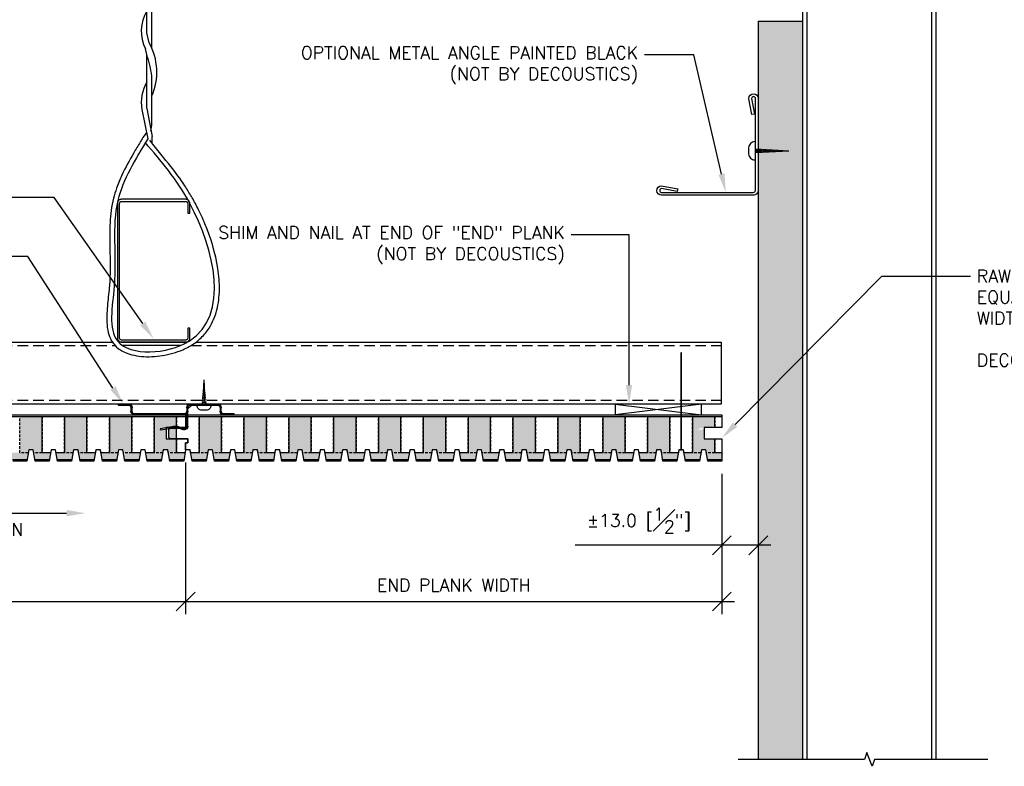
# Model space of a CAD drawing. Header units: millimetres. Extents: x 0 to 4899, y -1170 to 1886.
# Tile 9 of 13: x 1197 to 1548, y 354 to 621. Entities that reach past the tile are written whole.
import ezdxf
from ezdxf import colors
from ezdxf.entities.mleader import LeaderData, LeaderLine
from ezdxf.math import Vec2, Vec3

# ---------------------------------------------------------------- set-up
doc = ezdxf.new("R2010")
doc.units = ezdxf.units.MM
doc.header["$LTSCALE"] = 15
doc.header["$MEASUREMENT"] = 0
doc.linetypes.add('HIDDEN', pattern=[0.375, 0.25, -0.125])
for name, color, linetype in [('1-ARCH', 1, 'Continuous'), ('1-DIM', 4, 'Continuous'), ('1-MOUNT', 155, 'Continuous'), ('1-PANEL', 6, 'Continuous'), ('1-TEXT', 2, 'Continuous')]:
    doc.layers.add(name, color=color, linetype=linetype)
doc.styles.add('TEXT', font='romans.shx')
doc.dimstyles.new('WDIM 1-2', dxfattribs={"dimscale": 2.25, "dimtxt": 2, "dimasz": 3, "dimexe": 2, "dimexo": 2, "dimgap": 1.6, "dimtad": 1, "dimdec": 1, "dimzin": 3, "dimdsep": 46, "dimtxsty": 'TEXT', "dimblk": 'OBLIQUE', "dimcen": 2, "dimdle": 2, "dimclrd": 256, "dimclre": 4, "dimclrt": 2, "dimazin": 0, "dimtfac": 1, "dimtdec": 1, "dimtmove": 0, "dimatfit": 3, "dimfxl": 1, "dimtfill": 1, "dimfrac": 2, "dimtolj": 1, "dimtzin": 0, "dimlwd": -1, "dimlwe": -1, "dimarcsym": 0})
pattern_1 = [(37.5, (-557.5985, 1587.649), (-0.0629934, 1.9268238), [0, -1.52, 0, -1.7, 0, -1.625]), (7.5, (-557.5985, 1587.649), (1.7697767, 2.822146), [0, -0.82, 0, -1.37, 0, -0.525]), (327.5, (-558.8285, 1587.649), (3.1141419, 0.005659), [0, -0.5, 0, -1.8, 0, -2.35]), (317.5, (-558.8285, 1587.649), (3.0061266, 0.8776756), [0, -0.25, 0, -1.18, 0, -1.35])]

# ---------------------------------------------------------------- blocks, each defined once
blk = doc.blocks.new('_OBLIQUE')
at = {"color": 0, "linetype": 'ByBlock'}
blk.add_line((-0.5, -0.5), (0.5, 0.5), dxfattribs=at)
blk = doc.blocks.new('*D56')
at = {"layer": '1-DIM', "color": 4, "transparency": 16777216}
for p, q in [((1064.38, 462.78), (1064.38, 408.74)), ((1256.38, 462.78), (1256.38, 408.74))]:
    blk.add_line(p, q, dxfattribs=at)
at = {"layer": '1-DIM', "transparency": 16777216}
blk.add_line((1059.88, 413.24), (1260.88, 413.24), dxfattribs=at)
at = {"layer": 'DEFPOINTS', "color": 0, "transparency": 16777216}
for p in [(1064.38, 467.28), (1256.38, 467.28), (1256.38, 413.24)]:
    blk.add_point(p, dxfattribs=at)
at = {"layer": '1-DIM', "transparency": 16777216, "xscale": 6.75, "yscale": 6.75, "zscale": 6.75, "rotation": 180}
blk.add_blockref('_OBLIQUE', (1064.38, 413.24), dxfattribs=at)
at = {"layer": '1-DIM', "transparency": 16777216, "xscale": 6.75, "yscale": 6.75, "zscale": 6.75}
blk.add_blockref('_OBLIQUE', (1256.38, 413.24), dxfattribs=at)
at = {"layer": '1-DIM', "color": 2, "transparency": 16777216, "char_height": 4.5, "attachment_point": 5, "style": 'TEXT', "bg_fill": 3, "box_fill_scale": 1.25, "bg_fill_color": 256, "bg_fill_true_color": 13158600, "bg_fill_transparency": 0}
for s, insert in [('\\A1;192.0 [7{\\H1.000000x;\\S9#16;}"]', (1160.38, 422.09)), ('\\A1;FULL PLANK WIDTH', (1160.38, 407.39))]:
    blk.add_mtext(s, dxfattribs=dict(at, insert=insert))
blk = doc.blocks.new('*D57')
at = {"layer": '1-DIM', "color": 4, "transparency": 16777216}
for p, q in [((1447.68, 458.78), (1447.68, 428.8)), ((1460.68, 458.78), (1460.68, 428.8))]:
    blk.add_line(p, q, dxfattribs=at)
at = {"layer": '1-DIM', "transparency": 16777216}
for p, q in [((1447.68, 433.3), (1395.37, 433.3)), ((1465.18, 433.3), (1447.68, 433.3))]:
    blk.add_line(p, q, dxfattribs=at)
at = {"layer": 'DEFPOINTS', "color": 0, "transparency": 16777216}
for p in [(1447.68, 463.28), (1460.68, 463.28), (1447.68, 433.3)]:
    blk.add_point(p, dxfattribs=at)
at = {"layer": '1-DIM', "transparency": 16777216, "xscale": 6.75, "yscale": 6.75, "zscale": 6.75, "rotation": 180}
blk.add_blockref('_OBLIQUE', (1447.68, 433.3), dxfattribs=at)
at = {"layer": '1-DIM', "transparency": 16777216, "xscale": 6.75, "yscale": 6.75, "zscale": 6.75}
blk.add_blockref('_OBLIQUE', (1460.68, 433.3), dxfattribs=at)
at = {"layer": '1-DIM', "color": 2, "transparency": 16777216, "insert": (1418.15, 442.15), "char_height": 4.5, "attachment_point": 5, "style": 'TEXT', "bg_fill": 3, "box_fill_scale": 1.25, "bg_fill_color": 256, "bg_fill_true_color": 13158600, "bg_fill_transparency": 0}
blk.add_mtext('\\A1;%%P13.0 [{\\H1.000000x;\\S1#2;}"]', dxfattribs=at)
blk = doc.blocks.new('A$C6ED95324')
at = {"layer": '1-MOUNT'}
for p in [(-0.63, 0), (0.63, 0)]:
    blk.add_line(p, (0, -12.03), dxfattribs=at)
blk.add_lwpolyline([(-3.25, 0), (-3.25, 0.27, -0.414214), (-1.08, 2.44), (1.08, 2.44, -0.414214), (3.25, 0.27), (3.25, 0)], format="xyb", close=True, dxfattribs=at)
for points in [[(1.17, -0.79), (-1.22, -0.33)], [(1.09, -1.58), (-1.13, -1.15)], [(1.01, -2.37), (-1.05, -1.97)], [(0.93, -3.16), (-0.97, -2.79)], [(0.85, -3.94), (-0.88, -3.61)], [(0.77, -4.73), (-0.8, -4.43)], [(0.69, -5.52), (-0.71, -5.25)], [(0.61, -6.31), (-0.63, -6.07)], [(0.53, -7.1), (-0.55, -6.89)], [(0.45, -7.89), (-0.46, -7.71)], [(0.36, -8.68), (-0.38, -8.53)], [(0.28, -9.46), (-0.3, -9.35)], [(0.2, -10.25), (-0.21, -10.17)], [(0.12, -11.04), (-0.13, -10.99)], [(0.04, -11.83), (-0.04, -11.81)]]:
    blk.add_lwpolyline(points, dxfattribs=at)
blk = doc.blocks.new('A$C170524F9')
at = {"layer": '1-MOUNT'}
for p, q in [((15.02, 8.83), (15.08, 9.23)), ((20.54, 7.92), (15.02, 8.83)), ((15.08, 9.23), (20.76, 8.29)), ((19.03, 8.58), (18.96, 8.18)), ((21.25, 8.35), (23.1, 9.12)), ((23.27, 8.76), (21.37, 8.01)), ((24.5, 3.54), (24.5, 7.92)), ((24.9, 7.92), (24.9, 2.6)), ((5.9, 3.9), (23.6, 3.9)), ((7, 3.9), (7, 3.5)), ((10.98, 3.9), (10.98, 3.5)), ((24.5, 3.54), (24.5, 2.6)), ((37.7, 3.9), (41.4, 3.9)), ((41.4, 3.9), (41.4, 3.5)), ((0, 0), (0, 0.4)), ((0, 0.4), (3.7, 0.4)), ((3.7, 0), (0, 0)), ((4.6, 1.3), (4.6, 2.6)), ((5, 2.6), (5, 1.3)), ((23.6, 3.5), (5.9, 3.5)), ((24.5, 1.3), (24.5, 2.6)), ((24.5, 2.6), (24.5, 2.6)), ((24.5, 2.6), (24.5, 2.6)), ((24.9, 2.6), (24.9, 1.3)), ((26.27, 0.4), (24.9, 1.77)), ((25.8, 0.4), (35.5, 0.4)), ((35.5, 0), (25.8, 0)), ((28.82, 0.4), (28.82, 0)), ((32.62, 0.4), (32.62, 0)), ((36.4, 1.3), (36.4, 2.6)), ((36.8, 2.6), (36.8, 1.3)), ((41.4, 3.5), (37.7, 3.5))]:
    blk.add_line(p, q, dxfattribs=at)
for centre, radius, start, end in [((20.79, 9.45), 1.55, 260.6606, 291.6606), ((20.9, 9.18), 0.9, 260.6606, 292.6606), ((23.6, 7.92), 1.3, 0, 112.6606), ((23.6, 7.92), 0.9, 0, 111.6606), ((5.9, 2.6), 1.3, 90, 180), ((23.6, 2.6), 1.3, 0, 90), ((37.7, 2.6), 1.3, 90, 180), ((3.7, 1.3), 1.3, 270, 0), ((3.7, 1.3), 0.9, 270, 0), ((5.9, 2.6), 0.9, 90, 180), ((23.6, 2.6), 0.9, 0, 90), ((25.8, 1.3), 1.3, 180, 270), ((25.8, 1.3), 0.9, 180, 270), ((35.5, 1.3), 1.3, 270, 0), ((35.5, 1.3), 0.9, 270, 0), ((37.7, 2.6), 0.9, 90, 180)]:
    blk.add_arc(centre, radius, start, end, dxfattribs=at)
blk = doc.blocks.new('*D44')
at = {"layer": '1-DIM', "color": 4, "transparency": 16777216}
for p, q in [((1256.38, 462.78), (1256.38, 408.74)), ((1447.68, 458.78), (1447.68, 408.74))]:
    blk.add_line(p, q, dxfattribs=at)
at = {"layer": '1-DIM', "transparency": 16777216}
blk.add_line((1251.88, 413.24), (1452.18, 413.24), dxfattribs=at)
at = {"layer": 'DEFPOINTS', "color": 0, "transparency": 16777216}
for p in [(1256.38, 467.28), (1447.68, 463.28), (1447.68, 413.24)]:
    blk.add_point(p, dxfattribs=at)
at = {"layer": '1-DIM', "transparency": 16777216, "xscale": 6.75, "yscale": 6.75, "zscale": 6.75, "rotation": 180}
blk.add_blockref('_OBLIQUE', (1256.38, 413.24), dxfattribs=at)
at = {"layer": '1-DIM', "transparency": 16777216, "xscale": 6.75, "yscale": 6.75, "zscale": 6.75}
blk.add_blockref('_OBLIQUE', (1447.68, 413.24), dxfattribs=at)
at = {"layer": '1-DIM', "color": 2, "transparency": 16777216, "insert": (1352.03, 419.09), "char_height": 4.5, "attachment_point": 5, "style": 'TEXT', "bg_fill": 3, "box_fill_scale": 1.25, "bg_fill_color": 256, "bg_fill_true_color": 13158600, "bg_fill_transparency": 0}
blk.add_mtext('\\A1;END PLANK WIDTH', dxfattribs=at)
blk = doc.blocks.new('SCREW')
at = {"layer": '1-ARCH'}
h = blk.add_hatch(dxfattribs=at)
h.set_pattern_fill('ANSI31', color=256, scale=0.15, angle=335, style=0)
h.set_pattern_definition([(20, (-12.10494, 23.817114), (-0.006412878, 0.017619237), [])])
h.paths.add_polyline_path([(0.025, 0), (-0.025, 0), (0, -0.47)])
for p in [(-0.025, 0), (0.025, 0)]:
    blk.add_line(p, (0, -0.47), dxfattribs=at)
blk.add_lwpolyline([(-0.128, 0), (-0.128, 0.011, -0.414214), (-0.043, 0.096), (0.043, 0.096, -0.414214), (0.128, 0.011), (0.128, 0)], format="xyb", close=True, dxfattribs=at)
blk = doc.blocks.new('*D62')
at = {"layer": '1-DIM', "transparency": 16777216}
blk.add_line((1095.43, 444.74), (1213.9, 444.74), dxfattribs=at)
blk.add_solid([(1213.9, 445.87), (1213.9, 443.62), (1220.65, 444.74)], dxfattribs=at)
at = {"layer": 'DEFPOINTS', "color": 0, "transparency": 16777216}
for p in [(1099.93, 444.74), (1220.65, 444.74), (1220.65, 444.74)]:
    blk.add_point(p, dxfattribs=at)
at = {"layer": '1-DIM', "color": 2, "transparency": 16777216, "char_height": 4.5, "attachment_point": 5, "style": 'TEXT', "bg_fill": 3, "box_fill_scale": 1.25, "bg_fill_color": 256, "bg_fill_true_color": 13158600, "bg_fill_transparency": 0}
for s, insert in [('\\A1;DIRECTION OF', (1156.92, 450.59)), ('\\A1;PROGRESSIVE INSTALLATION', (1156.92, 438.89))]:
    blk.add_mtext(s, dxfattribs=dict(at, insert=insert))
blk = doc.blocks.new('_None')

msp = doc.modelspace()

# ---------------------------------------------------------------- linework, layer by layer
for points in [[(1433.3, 501.95), (1433.06, 501.95), (1433.06, 467.5), (1433.3, 467.5)], [(1433.4, 467.5), (1432.97, 467.5), (1432.97, 467.28), (1433.4, 467.28)]]:
    msp.add_lwpolyline(points, close=True)
at = {"layer": '1-ARCH', "color": 7, "ltscale": 0.1}
for p, q in [((1242.53, 616.1), (1242.53, 673.96)), ((1244.32, 610.64), (1244.32, 673.81)), ((1243.37, 612.54), (1242.53, 616.1)), ((1242.53, 608.34), (1242.06, 610.35)), ((1242.53, 589.21), (1242.53, 608.34)), ((1244.32, 583.2), (1244.32, 600.8)), ((1240.79, 588.8), (1242.86, 578.31)), ((1242.49, 589.12), (1244.39, 579.09)), ((1244.02, 581.05), (1244.32, 583.2)), ((1244.39, 576.64), (1244.39, 579.09))]:
    msp.add_line(p, q, dxfattribs=at)
at = {"layer": '1-ARCH', "color": 8}
for p, q in [((1476.55, 454.15), (1476.55, 672.29)), ((1478.14, 356.88), (1478.14, 672.29)), ((1522.59, 356.88), (1522.59, 672.29)), ((1524.18, 356.88), (1524.18, 672.29))]:
    msp.add_line(p, q, dxfattribs=at)
at = {"layer": '1-ARCH'}
for p in [(1460.68, 620.26), (1476.55, 356.88)]:
    msp.add_line(p, (1476.55, 620.26), dxfattribs=at)
at = {"layer": '1-ARCH', "linetype": 'HIDDEN'}
for p, q in [((977.02, 504.53), (1231.23, 504.53)), ((1258.28, 504.53), (1447.42, 504.53)), ((977.02, 485.11), (1447.42, 485.11))]:
    msp.add_line(p, q, dxfattribs=at)
at = {"layer": '1-ARCH', "linetype": 'Continuous', "ltscale": 0.1}
msp.add_line((1254.45, 504.53), (1233.91, 504.53), dxfattribs=at)
at = {"layer": '1-ARCH'}
msp.add_lwpolyline([(1431.77, 559.46), (1426.19, 560.52, 1), (1426.19, 559.15), (1458.86, 559.15, 0.414214), (1459.69, 559.98), (1459.69, 592.69, 1), (1458.32, 592.69), (1459.38, 587.11), (1458.43, 586.93), (1457.36, 592.51), (1457.33, 592.69, -1), (1460.68, 592.69), (1460.68, 559.98, -0.414214), (1458.86, 558.16), (1426.19, 558.16, -1), (1426.19, 561.51), (1431.95, 560.41)], format="xyb", close=True, dxfattribs=at)
at = {"layer": '1-ARCH', "linetype": 'Continuous', "ltscale": 0.1}
msp.add_lwpolyline([(1256.39, 555.98, -0.414214), (1257.14, 555.23), (1257.14, 551.73), (1257.89, 551.73), (1257.89, 555.23, 0.414214), (1256.39, 556.73), (1233.55, 556.73, 0.414214), (1232.05, 555.23), (1232.05, 507.23, 0.414214), (1233.55, 505.73), (1256.39, 505.73, 0.414214), (1257.89, 507.23), (1257.89, 510.73), (1257.14, 510.73), (1257.14, 507.23, -0.414214), (1256.39, 506.48), (1233.55, 506.48, -0.414214), (1232.8, 507.23), (1232.8, 555.23, -0.414214), (1233.55, 555.98)], format="xyb", close=True, dxfattribs=at)
for points in [[(1260.05, 505.73), (1447.42, 505.73), (1447.42, 483.68), (977.02, 483.68)], [(977.02, 505.73), (1230.27, 505.73)]]:
    msp.add_lwpolyline(points, dxfattribs=at)
at = {"layer": '1-ARCH', "color": 7, "ltscale": 0.1}
for centre, radius, start, end in [((1254.88, 616.71), 14.32, 149.6177, 206.3903), ((1224.73, 602.11), 21.36, 336.4728, 29.225), ((1197.13, 593.62), 47.73, 8.6489, 17.9719), ((1254.88, 591.34), 14.32, 149.6177, 190.2417)]:
    msp.add_arc(centre, radius, start, end, dxfattribs=at)
msp.add_open_spline([(1242.42, 580.54), (1240.94, 578.43), (1240.55, 577.79), (1239.38, 575.86), (1238.6, 574.56), (1236.33, 570.66), (1234.89, 568.03), (1232.93, 563.82), (1232.29, 562.27), (1231.3, 559.5), (1230.93, 558.3), (1230.26, 555.65), (1229.99, 554.2), (1229.6, 551.32), (1229.47, 549.87), (1229.21, 544.85), (1229.31, 541.23), (1229.45, 533.8), (1229.48, 529.98), (1229.02, 523.85), (1228.75, 521.62), (1228.33, 517.18), (1228.18, 514.97), (1228.33, 511.6), (1228.48, 510.36), (1229.02, 508.21), (1229.37, 507.26), (1230.11, 505.94), (1230.4, 505.51), (1231.36, 504.32), (1232.11, 503.66), (1233.79, 502.54), (1234.72, 502.1), (1236.68, 501.38), (1237.72, 501.11), (1241.13, 500.51), (1243.64, 500.46), (1248.7, 500.97), (1251.24, 501.53), (1255.23, 502.94), (1256.76, 503.64), (1259.56, 505.29), (1260.81, 506.25), (1263.01, 508.37), (1263.95, 509.54), (1266.01, 512.76), (1266.91, 514.93), (1268.1, 519.53), (1268.39, 521.95), (1268.47, 526.94), (1268.27, 529.5), (1267.04, 537.43), (1265.38, 542.88), (1262.47, 549.91), (1261.6, 551.8), (1259.96, 555.04), (1259.21, 556.42), (1257.68, 559.06), (1256.9, 560.32), (1254.49, 563.98), (1252.83, 566.23), (1248.78, 571.34), (1246.36, 574.08), (1243.66, 577.77)], degree=3, knots=[0, 0, 0, 0, 2.165783, 2.165783, 6.497349, 6.497349, 15.160481, 15.160481, 20.137417, 20.137417, 23.924273, 23.924273, 28.386855, 28.386855, 32.849436, 32.849436, 43.826657, 43.826657, 54.803878, 54.803878, 60.664291, 60.664291, 66.524703, 66.524703, 70.053728, 70.053728, 72.991942, 72.991942, 74.484658, 74.484658, 77.367208, 77.367208, 80.249758, 80.249758, 83.132307, 83.132307, 89.318432, 89.318432, 95.504557, 95.504557, 99.688758, 99.688758, 103.872958, 103.872958, 108.057158, 108.057158, 114.655778, 114.655778, 121.254398, 121.254398, 127.853018, 127.853018, 141.513817, 141.513817, 146.739317, 146.739317, 150.846594, 150.846594, 154.95387, 154.95387, 163.168423, 163.168423, 174.533353, 174.533353, 174.533353, 174.533353], dxfattribs=at)
msp.add_spline([(1242.86, 578.31), (1232.2, 556.29), (1230.88, 525.67), (1232.08, 506.17), (1257.61, 506.14), (1257.89, 555.23), (1242.01, 576.92)], degree=3, dxfattribs=at)
at = {"layer": '1-DIM'}
msp.add_lwpolyline([(1542.58, 356.88), (1502.15, 356.88), (1501.26, 354.43), (1499.47, 359.34), (1498.58, 356.88), (1453.46, 356.88)], dxfattribs=at)
at = {"layer": '1-MOUNT', "color": 8}
for p, q in [((1440.37, 483.68), (1409.61, 479.78)), ((1409.61, 483.68), (1440.37, 479.78))]:
    msp.add_line(p, q, dxfattribs=at)
at = {"layer": '1-MOUNT', "linetype": 'Continuous', "ltscale": 0.1}
msp.add_lwpolyline([(1256.9, 505.73), (1232.47, 505.73)], dxfattribs=at)
at = {"layer": '1-MOUNT'}
msp.add_lwpolyline([(1440.37, 483.68), (1409.61, 483.68), (1409.61, 479.78), (1440.37, 479.78)], close=True, dxfattribs=at)
at = {"layer": '1-PANEL'}
for points in [[(1065.18, 479.78), (1256.38, 479.78)], [(1065.18, 479.28), (1256.38, 479.28)], [(1253.17, 475.28), (1253.17, 479.28)], [(1257.18, 479.28), (1447.68, 479.28)], [(1277.17, 479.28), (1277.17, 466.28), (1274.16, 466.28), (1273.98, 467.28), (1272.38, 467.28), (1272.21, 466.28), (1269.17, 466.28), (1269.17, 479.28)], [(1293.17, 479.28), (1293.17, 466.28), (1290.16, 466.28), (1289.98, 467.28), (1288.38, 467.28), (1288.21, 466.28), (1285.17, 466.28), (1285.17, 479.28)], [(1309.17, 479.28), (1309.17, 466.28), (1306.16, 466.28), (1305.98, 467.28), (1304.38, 467.28), (1304.21, 466.28), (1301.17, 466.28), (1301.17, 479.28)], [(1325.17, 479.28), (1325.17, 466.28), (1322.16, 466.28), (1321.98, 467.28), (1320.38, 467.28), (1320.21, 466.28), (1317.17, 466.28), (1317.17, 479.28)], [(1341.17, 479.28), (1341.17, 466.28), (1338.16, 466.28), (1337.98, 467.28), (1336.38, 467.28), (1336.21, 466.28), (1333.17, 466.28), (1333.17, 479.28)], [(1357.17, 479.28), (1357.17, 466.28), (1354.16, 466.28), (1353.98, 467.28), (1352.38, 467.28), (1352.21, 466.28), (1349.17, 466.28), (1349.17, 479.28)], [(1373.17, 479.28), (1373.17, 466.28), (1370.16, 466.28), (1369.98, 467.28), (1368.38, 467.28), (1368.21, 466.28), (1365.17, 466.28), (1365.17, 479.28)], [(1389.17, 479.28), (1389.17, 466.28), (1386.16, 466.28), (1385.98, 467.28), (1384.38, 467.28), (1384.21, 466.28), (1381.17, 466.28), (1381.17, 479.28)], [(1405.17, 479.28), (1405.17, 466.28), (1402.16, 466.28), (1401.98, 467.28), (1400.38, 467.28), (1400.21, 466.28), (1397.17, 466.28), (1397.17, 479.28)], [(1421.17, 479.28), (1421.17, 466.28), (1418.16, 466.28), (1417.98, 467.28), (1416.38, 467.28), (1416.21, 466.28), (1413.17, 466.28), (1413.17, 479.28)], [(1437.17, 479.28), (1437.17, 466.28), (1434.16, 466.28), (1433.98, 467.28), (1432.38, 467.28), (1432.21, 466.28), (1429.17, 466.28), (1429.17, 479.28)], [(1445.17, 475.28), (1445.17, 479.28)], [(1253.17, 471.28), (1253.17, 475.08)], [(1447.68, 466.28), (1445.17, 466.28), (1445.17, 471.28)], [(1271.77, 463.78), (1266.6, 463.78)], [(1279.77, 463.78), (1274.6, 463.78)], [(1287.77, 463.78), (1282.6, 463.78)], [(1295.77, 463.78), (1290.6, 463.78)], [(1303.77, 463.78), (1298.6, 463.78)], [(1311.77, 463.78), (1306.6, 463.78)], [(1319.77, 463.78), (1314.6, 463.78)], [(1327.77, 463.78), (1322.6, 463.78)], [(1335.77, 463.78), (1330.6, 463.78)], [(1343.77, 463.78), (1338.6, 463.78)], [(1351.77, 463.78), (1346.6, 463.78)], [(1359.77, 463.78), (1354.6, 463.78)], [(1367.77, 463.78), (1362.6, 463.78)], [(1375.77, 463.78), (1370.6, 463.78)], [(1383.77, 463.78), (1378.6, 463.78)], [(1391.77, 463.78), (1386.6, 463.78)]]:
    msp.add_lwpolyline(points, dxfattribs=at)
at = {"layer": '1-PANEL', "linetype": 'HIDDEN', "ltscale": 0.25}
for points in [[(1253.17, 479.28), (1253.17, 475.28)], [(1285.17, 479.28), (1285.17, 466.28), (1282.16, 466.28), (1281.98, 467.28), (1280.38, 467.28), (1280.21, 466.28), (1277.17, 466.28), (1277.17, 479.28)], [(1301.17, 479.28), (1301.17, 466.28), (1298.16, 466.28), (1297.98, 467.28), (1296.38, 467.28), (1296.21, 466.28), (1293.17, 466.28), (1293.17, 479.28)], [(1317.17, 479.28), (1317.17, 466.28), (1314.16, 466.28), (1313.98, 467.28), (1312.38, 467.28), (1312.21, 466.28), (1309.17, 466.28), (1309.17, 479.28)], [(1333.17, 479.28), (1333.17, 466.28), (1330.16, 466.28), (1329.98, 467.28), (1328.38, 467.28), (1328.21, 466.28), (1325.17, 466.28), (1325.17, 479.28)], [(1349.17, 479.28), (1349.17, 466.28), (1346.16, 466.28), (1345.98, 467.28), (1344.38, 467.28), (1344.21, 466.28), (1341.17, 466.28), (1341.17, 479.28)], [(1365.17, 479.28), (1365.17, 466.28), (1362.16, 466.28), (1361.98, 467.28), (1360.38, 467.28), (1360.21, 466.28), (1357.17, 466.28), (1357.17, 479.28)], [(1381.17, 479.28), (1381.17, 466.28), (1378.16, 466.28), (1377.98, 467.28), (1376.38, 467.28), (1376.21, 466.28), (1373.17, 466.28), (1373.17, 479.28)], [(1397.17, 479.28), (1397.17, 466.28), (1394.16, 466.28), (1393.98, 467.28), (1392.38, 467.28), (1392.21, 466.28), (1389.17, 466.28), (1389.17, 479.28)], [(1413.17, 479.28), (1413.17, 466.28), (1410.16, 466.28), (1409.98, 467.28), (1408.38, 467.28), (1408.21, 466.28), (1405.17, 466.28), (1405.17, 479.28)], [(1429.17, 479.28), (1429.17, 466.28), (1426.16, 466.28), (1425.98, 467.28), (1424.38, 467.28), (1424.21, 466.28), (1421.17, 466.28), (1421.17, 479.28)], [(1445.17, 471.28), (1445.17, 466.28), (1442.16, 466.28), (1441.98, 467.28), (1440.38, 467.28), (1440.21, 466.28), (1437.17, 466.28), (1437.17, 479.28)], [(1445.17, 479.28), (1445.17, 475.28)]]:
    msp.add_lwpolyline(points, dxfattribs=at)

# ---------------------------------------------------------------- block references
at = {"layer": '1-ARCH', "xscale": -25.4, "yscale": 25.4, "zscale": 25.4, "rotation": 90}
msp.add_blockref('SCREW', (1459.69, 574.03), dxfattribs=at)
at = {"layer": '1-MOUNT', "linetype": 'Continuous', "ltscale": 0.1, "xscale": 0.75, "yscale": 0.75, "zscale": 0.75, "rotation": 180}
msp.add_blockref('A$C6ED95324', (1262.93, 483.28), dxfattribs=at)
at = {"layer": '1-MOUNT', "linetype": 'Continuous', "ltscale": 0.1, "xscale": -1, "rotation": 180}
msp.add_blockref('A$C170524F9', (1232.28, 483.68), dxfattribs=at)

# ---------------------------------------------------------------- dimensions: what is measured, and where the dimension line sits
at = {"layer": '1-DIM'}
dim = msp.add_linear_dim(base=(1256.38, 413.24), p1=(1064.38, 467.28), p2=(1256.38, 467.28), text='<>\\XFULL PLANK WIDTH', dimstyle='WDIM 1-2', dxfattribs=at)
dim.commit()
dim.dimension.update_dxf_attribs({"geometry": '*D56', "text_midpoint": (1160.38, 413.24)})
dim = msp.add_linear_dim(base=(1447.68, 433.3), p1=(1460.68, 463.28), p2=(1447.68, 463.28), angle=180, text='%%P<>', dimstyle='WDIM 1-2', dxfattribs=at)
dim.commit()
dim.dimension.update_dxf_attribs({"geometry": '*D57', "text_midpoint": (1418.15, 442.15)})

# ---------------------------------------------------------------- leaders
at = {"layer": '1-TEXT'}
ml = msp.add_multileader_mtext('Standard', dxfattribs=at)
ml.set_content('OPTIONAL METAL ANGLE PAINTED BLACK\\P(NOT BY DECOUSTICS)', color=256, style='TEXT')
ml.set_leader_properties(color=4, linetype='ByLayer', lineweight=-1)
ml.build(insert=Vec2(0, 0))
ml.multileader.update_dxf_attribs({"dogleg_length": 0.36, "arrow_head_size": 6.75, "scale": 2.25})
ctx = ml.context
ctx.base_point, ctx.scale, ctx.char_height, ctx.arrow_head_size, ctx.landing_gap_size, ctx.plane_origin = Vec3(1335.44, 608.27), 2.25, 4.5, 6.75, 2.25, Vec3(1562.56, 654.03)
ctx.text_align_type = 2
notes = []
notes.append((ctx, [(0, (1, 1, 0), (1437.7, 608.27), (-1, 0), 17.61, [(0, [(1449.11, 559.15)], 0, [])])]))
ctx.mtext.insert, ctx.mtext.width, ctx.mtext.alignment, ctx.mtext.flow_direction = Vec3(1417.83, 611.27), 83.4468, 3, 5
ml = msp.add_multileader_mtext('Standard', dxfattribs=at)
ml.set_content('FURRING & C CHANNEL (NOT BY DECOUSTICS)', color=256, style='TEXT')
ml.set_leader_properties(color=4, linetype='ByLayer', lineweight=-1)
ml.build(insert=Vec2(0, 0))
ml.multileader.update_dxf_attribs({"dogleg_length": 0.36, "arrow_head_size": 6.75, "scale": 2.25})
ctx = ml.context
ctx.base_point, ctx.scale, ctx.char_height, ctx.arrow_head_size, ctx.landing_gap_size, ctx.plane_origin = Vec3(1094.13, 557.41), 2.25, 4.5, 6.75, 2.25, Vec3(1141.8, 576.26)
ctx.text_align_type = 2
notes.append((ctx, [(1, (1, 1, 0), (1209.43, 557.41), (-1, 0), 29.58, [(0, [(1244.97, 506.88)], 0, [])])]))
ctx.mtext.insert, ctx.mtext.width, ctx.mtext.alignment, ctx.mtext.flow_direction = Vec3(1177.59, 560.41), 91.5892, 3, 5
ml = msp.add_multileader_mtext('Standard', dxfattribs=at)
ml.set_content('SHIM AND NAIL AT END OF "END" PLANK\\P(NOT BY DECOUSTICS)', color=256, style='TEXT')
ml.set_leader_properties(color=4, linetype='ByLayer', lineweight=-1)
ml.build(insert=Vec2(0, 0))
ml.multileader.update_dxf_attribs({"dogleg_length": 0.36, "arrow_head_size": 6.75, "scale": 2.25})
ctx = ml.context
ctx.base_point, ctx.scale, ctx.char_height, ctx.arrow_head_size, ctx.landing_gap_size, ctx.plane_origin = Vec3(1309.27, 544.08), 2.25, 4.5, 6.75, 2.25, Vec3(1345.1, 621.93)
ctx.text_align_type = 2
notes.append((ctx, [(0, (1, 1, 0), (1414.58, 544.08), (-1, 0), 20.67, [(0, [(1414.58, 483.68)], 0, [])])]))
ctx.mtext.insert, ctx.mtext.width, ctx.mtext.alignment, ctx.mtext.flow_direction = Vec3(1391.66, 547.08), 91.5892, 3, 5
ml = msp.add_multileader_mtext('Standard', dxfattribs=at)
ml.set_content('FACTORY SUPPLIED SOLO CLIPS. ATTACHED APPROX. EVERY 16" (400mm)', color=256, style='TEXT')
ml.set_leader_properties(color=4, linetype='ByLayer', lineweight=-1)
ml.build(insert=Vec2(0, 0))
ml.multileader.update_dxf_attribs({"dogleg_length": 0.36, "arrow_head_size": 6.75, "scale": 2.25})
ctx = ml.context
ctx.base_point, ctx.scale, ctx.char_height, ctx.arrow_head_size, ctx.landing_gap_size, ctx.plane_origin = Vec3(1086.2, 536.27), 2.25, 4.5, 6.75, 2.25, Vec3(1142.3, 548.98)
ctx.text_align_type = 2
notes.append((ctx, [(1, (1, 1, 0), (1200.08, 536.27), (-1, 0), 20.24, [(0, [(1234.13, 483.68)], 0, [])])]))
ctx.mtext.insert, ctx.mtext.width, ctx.mtext.alignment, ctx.mtext.flow_direction = Vec3(1177.59, 539.27), 91.5892, 3, 5
ml = msp.add_multileader_mtext('Standard', dxfattribs=at)
ml.set_content('RAW, SAW-CUT EDGE WITH CUT AT "SHOULDER" OF END RIB. TO ACHIEVE EQUAL WIDTH END PLANKS, CUT END PLANK TO MATCH STARTER PLANK WIDTH.\\P\\PDECOUSTICS HAS TRIM OPTIONS TO CAP FIELD CUT EDGES.CONTACT  FOR DETAILS', color=256, style='TEXT')
ml.set_leader_properties(color=4, linetype='ByLayer', lineweight=-1)
ml.build(insert=Vec2(0, 0))
ml.multileader.update_dxf_attribs({"dogleg_length": 0.36, "arrow_head_size": 6.75, "scale": 2.25})
ctx = ml.context
ctx.base_point, ctx.scale, ctx.char_height, ctx.arrow_head_size, ctx.landing_gap_size, ctx.plane_origin = Vec3(1536.41, 529.34), 2.25, 4.5, 6.75, 2.25, Vec3(1562.56, 544.65)
notes.append((ctx, [(1, (1, 1, 0), (1504.77, 529.34), (1, 0), 31.63, [(0, [(1447.68, 471.53)], 0, [])])]))
ctx.mtext.insert, ctx.mtext.width, ctx.mtext.flow_direction = Vec3(1538.66, 531.59), 109.5443, 5
for ctx, leaders in notes:
    for number, flags, end, landing, length, lines in leaders:
        leader = LeaderData()
        leader.index, (leader.has_last_leader_line, leader.has_dogleg_vector, leader.attachment_direction) = number, flags
        leader.last_leader_point, leader.dogleg_vector, leader.dogleg_length = Vec3(end), Vec3(landing), length
        for number, points, colour, breaks in lines:
            line = LeaderLine()
            line.index, line.vertices, line.color, line.breaks = number, Vec3.list(points), colors.encode_raw_color(colour), breaks
            leader.lines.append(line)
        ctx.leaders.append(leader)

# ---------------------------------------------------------------- next in the draw order: hatches: boundary and pattern name
at = {"layer": '1-ARCH'}
h = msp.add_hatch(dxfattribs=at)
h.set_pattern_fill('AR-SAND', color=8, scale=2.032, style=0)
h.set_pattern_definition([(37.5, (-7400.3573, -89617.9247), (-0.1280025, 3.9153059), [0, -3.08864, 0, -3.4544, 0, -3.302]), (7.5, (-7400.3573, -89617.9247), (3.59618627, 5.7346008), [0, -1.66624, 0, -2.78384, 0, -1.0668]), (327.5, (-7402.8566, -89617.9247), (6.32793626, 0.0114992), [0, -1.016, 0, -3.6576, 0, -4.7752]), (317.5, (-7402.8566, -89617.9247), (6.10844926, 1.78343675), [0, -0.508, 0, -2.39776, 0, -2.7432])])
h.paths.add_polyline_path([(1476.55, 620.26), (1460.68, 620.26), (1460.68, 356.88), (1476.55, 356.88)])
at = {"layer": '1-PANEL'}
h = msp.add_hatch(dxfattribs=at)
h.set_pattern_fill('AR-SAND', color=8)
h.set_pattern_definition(pattern_1)
h.paths.add_polyline_path([(1077.17, 479.28), (1069.17, 479.28), (1069.17, 466.28), (1072.21, 466.28), (1072.38, 467.28), (1073.98, 467.28), (1074.16, 466.28), (1077.17, 466.28)])
h.paths.add_polyline_path([(1072.21, 466.28), (1069.17, 466.28), (1066.16, 466.28), (1066.6, 463.78), (1071.77, 463.78)])
h.paths.add_polyline_path([(1080.21, 466.28), (1077.17, 466.28), (1074.16, 466.28), (1074.6, 463.78), (1079.77, 463.78)])
h.paths.add_polyline_path([(1088.21, 466.28), (1085.17, 466.28), (1082.16, 466.28), (1082.6, 463.78), (1087.77, 463.78)])
h.paths.add_polyline_path([(1096.21, 466.28), (1093.17, 466.28), (1090.16, 466.28), (1090.6, 463.78), (1095.77, 463.78)])
h.paths.add_polyline_path([(1104.21, 466.28), (1101.17, 466.28), (1098.16, 466.28), (1098.6, 463.78), (1103.77, 463.78)])
h.paths.add_polyline_path([(1112.21, 466.28), (1109.17, 466.28), (1106.16, 466.28), (1106.6, 463.78), (1111.77, 463.78)])
h.paths.add_polyline_path([(1120.21, 466.28), (1117.17, 466.28), (1114.16, 466.28), (1114.6, 463.78), (1119.77, 463.78)])
h.paths.add_polyline_path([(1128.21, 466.28), (1125.17, 466.28), (1122.16, 466.28), (1122.6, 463.78), (1127.77, 463.78)])
h.paths.add_polyline_path([(1136.21, 466.28), (1133.17, 466.28), (1130.16, 466.28), (1130.6, 463.78), (1135.77, 463.78)])
h.paths.add_polyline_path([(1144.21, 466.28), (1141.17, 466.28), (1138.16, 466.28), (1138.6, 463.78), (1143.77, 463.78)])
h.paths.add_polyline_path([(1152.21, 466.28), (1149.17, 466.28), (1146.16, 466.28), (1146.6, 463.78), (1151.77, 463.78)])
h.paths.add_polyline_path([(1093.17, 479.28), (1085.17, 479.28), (1085.17, 466.28), (1088.21, 466.28), (1088.38, 467.28), (1089.98, 467.28), (1090.16, 466.28), (1093.17, 466.28)])
h.paths.add_polyline_path([(1109.17, 479.28), (1101.17, 479.28), (1101.17, 466.28), (1104.21, 466.28), (1104.38, 467.28), (1105.98, 467.28), (1106.16, 466.28), (1109.17, 466.28)])
h.paths.add_polyline_path([(1061.17, 475.08), (1058.88, 475.08), (1058.38, 474.58), (1058.38, 471.78), (1058.88, 471.28), (1061.17, 471.28)])
h.paths.add_polyline_path([(1125.17, 479.28), (1117.17, 479.28), (1117.17, 466.28), (1120.21, 466.28), (1120.38, 467.28), (1121.98, 467.28), (1122.16, 466.28), (1125.17, 466.28)])
h.paths.add_polyline_path([(1141.17, 479.28), (1133.17, 479.28), (1133.17, 466.28), (1136.21, 466.28), (1136.38, 467.28), (1137.98, 467.28), (1138.16, 466.28), (1141.17, 466.28)])
h.paths.add_polyline_path([(1157.17, 479.28), (1149.17, 479.28), (1149.17, 466.28), (1152.21, 466.28), (1152.38, 467.28), (1153.98, 467.28), (1154.16, 466.28), (1157.17, 466.28)])
h.paths.add_polyline_path([(1173.17, 479.28), (1165.17, 479.28), (1165.17, 466.28), (1168.21, 466.28), (1168.38, 467.28), (1169.98, 467.28), (1170.16, 466.28), (1173.17, 466.28)])
h.paths.add_polyline_path([(1189.17, 479.28), (1181.17, 479.28), (1181.17, 466.28), (1184.21, 466.28), (1184.38, 467.28), (1185.98, 467.28), (1186.16, 466.28), (1189.17, 466.28)])
h.paths.add_polyline_path([(1205.17, 479.28), (1197.17, 479.28), (1197.17, 466.28), (1200.21, 466.28), (1200.38, 467.28), (1201.98, 467.28), (1202.16, 466.28), (1205.17, 466.28)])
h.paths.add_polyline_path([(1221.17, 479.28), (1213.17, 479.28), (1213.17, 466.28), (1216.21, 466.28), (1216.38, 467.28), (1217.98, 467.28), (1218.16, 466.28), (1221.17, 466.28)])
h = msp.add_hatch(dxfattribs=at)
h.set_pattern_fill('AR-SAND', color=8)
h.set_pattern_definition(pattern_1)
h.paths.add_polyline_path([(1237.17, 479.28), (1229.17, 479.28), (1229.17, 466.28), (1232.21, 466.28), (1232.38, 467.28), (1233.98, 467.28), (1234.16, 466.28), (1237.17, 466.28)])
h.paths.add_polyline_path([(1253.17, 471.28), (1249.38, 471.28), (1249.38, 474.77), (1247.47, 474.45), (1247.4, 474.86), (1249.38, 475.18), (1249.38, 475.28), (1249.99, 475.28), (1252.92, 475.76, -0.040163), (1253.17, 475.78), (1253.17, 479.28), (1245.17, 479.28), (1245.17, 466.28), (1248.21, 466.28), (1248.38, 467.28), (1249.98, 467.28), (1250.16, 466.28), (1253.17, 466.28)])
h.paths.add_polyline_path([(1256.21, 466.28), (1253.17, 466.28), (1250.16, 466.28), (1250.6, 463.78), (1255.77, 463.78)])
h.paths.add_polyline_path([(1248.21, 466.28), (1245.17, 466.28), (1242.16, 466.28), (1242.6, 463.78), (1247.77, 463.78)])
h.paths.add_polyline_path([(1240.21, 466.28), (1237.17, 466.28), (1234.16, 466.28), (1234.6, 463.78), (1239.77, 463.78)])
h.paths.add_polyline_path([(1232.21, 466.28), (1229.17, 466.28), (1226.16, 466.28), (1226.6, 463.78), (1231.77, 463.78)])
h.paths.add_polyline_path([(1224.21, 466.28), (1221.17, 466.28), (1218.16, 466.28), (1218.6, 463.78), (1223.77, 463.78)])
h.paths.add_polyline_path([(1216.21, 466.28), (1213.17, 466.28), (1210.16, 466.28), (1210.6, 463.78), (1215.77, 463.78)])
h.paths.add_polyline_path([(1208.21, 466.28), (1205.17, 466.28), (1202.16, 466.28), (1202.6, 463.78), (1207.77, 463.78)])
h.paths.add_polyline_path([(1200.21, 466.28), (1197.17, 466.28), (1194.16, 466.28), (1194.6, 463.78), (1199.77, 463.78)])
h.paths.add_polyline_path([(1192.21, 466.28), (1189.17, 466.28), (1186.16, 466.28), (1186.6, 463.78), (1191.77, 463.78)])
h.paths.add_polyline_path([(1184.21, 466.28), (1181.17, 466.28), (1178.16, 466.28), (1178.6, 463.78), (1183.77, 463.78)])
h.paths.add_polyline_path([(1176.21, 466.28), (1173.17, 466.28), (1170.16, 466.28), (1170.6, 463.78), (1175.77, 463.78)])
h.paths.add_polyline_path([(1168.21, 466.28), (1165.17, 466.28), (1162.16, 466.28), (1162.6, 463.78), (1167.77, 463.78)])
h.paths.add_polyline_path([(1160.21, 466.28), (1157.17, 466.28), (1154.16, 466.28), (1154.6, 463.78), (1159.77, 463.78)])
h = msp.add_hatch(dxfattribs=at)
h.set_pattern_fill('AR-SAND', color=8)
h.set_pattern_definition(pattern_1)
h.paths.add_polyline_path([(1269.17, 479.28), (1261.17, 479.28), (1261.17, 466.28), (1264.21, 466.28), (1264.38, 467.28), (1265.98, 467.28), (1266.16, 466.28), (1269.17, 466.28)])
h.paths.add_polyline_path([(1264.21, 466.28), (1261.17, 466.28), (1258.16, 466.28), (1258.6, 463.78), (1263.77, 463.78)])
h.paths.add_polyline_path([(1272.21, 466.28), (1269.17, 466.28), (1266.16, 466.28), (1266.6, 463.78), (1271.77, 463.78)])
h.paths.add_polyline_path([(1280.21, 466.28), (1277.17, 466.28), (1274.16, 466.28), (1274.6, 463.78), (1279.77, 463.78)])
h.paths.add_polyline_path([(1288.21, 466.28), (1285.17, 466.28), (1282.16, 466.28), (1282.6, 463.78), (1287.77, 463.78)])
h.paths.add_polyline_path([(1296.21, 466.28), (1293.17, 466.28), (1290.16, 466.28), (1290.6, 463.78), (1295.77, 463.78)])
h.paths.add_polyline_path([(1304.21, 466.28), (1301.17, 466.28), (1298.16, 466.28), (1298.6, 463.78), (1303.77, 463.78)])
h.paths.add_polyline_path([(1312.21, 466.28), (1309.17, 466.28), (1306.16, 466.28), (1306.6, 463.78), (1311.77, 463.78)])
h.paths.add_polyline_path([(1320.21, 466.28), (1317.17, 466.28), (1314.16, 466.28), (1314.6, 463.78), (1319.77, 463.78)])
h.paths.add_polyline_path([(1328.21, 466.28), (1325.17, 466.28), (1322.16, 466.28), (1322.6, 463.78), (1327.77, 463.78)])
h.paths.add_polyline_path([(1336.21, 466.28), (1333.17, 466.28), (1330.16, 466.28), (1330.6, 463.78), (1335.77, 463.78)])
h.paths.add_polyline_path([(1344.21, 466.28), (1341.17, 466.28), (1338.16, 466.28), (1338.6, 463.78), (1343.77, 463.78)])
h.paths.add_polyline_path([(1285.17, 479.28), (1277.17, 479.28), (1277.17, 466.28), (1280.21, 466.28), (1280.38, 467.28), (1281.98, 467.28), (1282.16, 466.28), (1285.17, 466.28)])
h.paths.add_polyline_path([(1301.17, 479.28), (1293.17, 479.28), (1293.17, 466.28), (1296.21, 466.28), (1296.38, 467.28), (1297.98, 467.28), (1298.16, 466.28), (1301.17, 466.28)])
h.paths.add_polyline_path([(1253.17, 475.08), (1250.88, 475.08), (1250.38, 474.58), (1250.38, 471.78), (1250.88, 471.28), (1253.17, 471.28)])
h.paths.add_polyline_path([(1317.17, 479.28), (1309.17, 479.28), (1309.17, 466.28), (1312.21, 466.28), (1312.38, 467.28), (1313.98, 467.28), (1314.16, 466.28), (1317.17, 466.28)])
h.paths.add_polyline_path([(1333.17, 479.28), (1325.17, 479.28), (1325.17, 466.28), (1328.21, 466.28), (1328.38, 467.28), (1329.98, 467.28), (1330.16, 466.28), (1333.17, 466.28)])
h.paths.add_polyline_path([(1349.17, 479.28), (1341.17, 479.28), (1341.17, 466.28), (1344.21, 466.28), (1344.38, 467.28), (1345.98, 467.28), (1346.16, 466.28), (1349.17, 466.28)])
h.paths.add_polyline_path([(1365.17, 479.28), (1357.17, 479.28), (1357.17, 466.28), (1360.21, 466.28), (1360.38, 467.28), (1361.98, 467.28), (1362.16, 466.28), (1365.17, 466.28)])
h.paths.add_polyline_path([(1381.17, 479.28), (1373.17, 479.28), (1373.17, 466.28), (1376.21, 466.28), (1376.38, 467.28), (1377.98, 467.28), (1378.16, 466.28), (1381.17, 466.28)])
h.paths.add_polyline_path([(1397.17, 479.28), (1389.17, 479.28), (1389.17, 466.28), (1392.21, 466.28), (1392.38, 467.28), (1393.98, 467.28), (1394.16, 466.28), (1397.17, 466.28)])
h.paths.add_polyline_path([(1413.17, 479.28), (1405.17, 479.28), (1405.17, 466.28), (1408.21, 466.28), (1408.38, 467.28), (1409.98, 467.28), (1410.16, 466.28), (1413.17, 466.28)])
h = msp.add_hatch(dxfattribs=at)
h.set_pattern_fill('AR-SAND', color=8)
h.set_pattern_definition(pattern_1)
h.paths.add_polyline_path([(1429.17, 479.28), (1421.17, 479.28), (1421.17, 466.28), (1424.21, 466.28), (1424.38, 467.28), (1425.98, 467.28), (1426.16, 466.28), (1429.17, 466.28)])
h.paths.add_polyline_path([(1445.17, 471.28), (1441.38, 471.28), (1441.38, 474.77), (1439.47, 474.45), (1439.4, 474.86), (1441.38, 475.18), (1441.38, 475.28), (1441.99, 475.28), (1444.92, 475.76, -0.040163), (1445.17, 475.78), (1445.17, 479.28), (1437.17, 479.28), (1437.17, 466.28), (1440.21, 466.28), (1440.38, 467.28), (1441.98, 467.28), (1442.16, 466.28), (1445.17, 466.28)])
h.paths.add_polyline_path([(1448.21, 466.28), (1445.17, 466.28), (1442.16, 466.28), (1442.6, 463.78), (1447.77, 463.78)])
h.paths.add_polyline_path([(1440.21, 466.28), (1437.17, 466.28), (1434.16, 466.28), (1434.6, 463.78), (1439.77, 463.78)])
h.paths.add_polyline_path([(1432.21, 466.28), (1429.17, 466.28), (1426.16, 466.28), (1426.6, 463.78), (1431.77, 463.78)])
h.paths.add_polyline_path([(1424.21, 466.28), (1421.17, 466.28), (1418.16, 466.28), (1418.6, 463.78), (1423.77, 463.78)])
h.paths.add_polyline_path([(1416.21, 466.28), (1413.17, 466.28), (1410.16, 466.28), (1410.6, 463.78), (1415.77, 463.78)])
h.paths.add_polyline_path([(1408.21, 466.28), (1405.17, 466.28), (1402.16, 466.28), (1402.6, 463.78), (1407.77, 463.78)])
h.paths.add_polyline_path([(1400.21, 466.28), (1397.17, 466.28), (1394.16, 466.28), (1394.6, 463.78), (1399.77, 463.78)])
h.paths.add_polyline_path([(1392.21, 466.28), (1389.17, 466.28), (1386.16, 466.28), (1386.6, 463.78), (1391.77, 463.78)])
h.paths.add_polyline_path([(1384.21, 466.28), (1381.17, 466.28), (1378.16, 466.28), (1378.6, 463.78), (1383.77, 463.78)])
h.paths.add_polyline_path([(1376.21, 466.28), (1373.17, 466.28), (1370.16, 466.28), (1370.6, 463.78), (1375.77, 463.78)])
h.paths.add_polyline_path([(1368.21, 466.28), (1365.17, 466.28), (1362.16, 466.28), (1362.6, 463.78), (1367.77, 463.78)])
h.paths.add_polyline_path([(1360.21, 466.28), (1357.17, 466.28), (1354.16, 466.28), (1354.6, 463.78), (1359.77, 463.78)])
h.paths.add_polyline_path([(1352.21, 466.28), (1349.17, 466.28), (1346.16, 466.28), (1346.6, 463.78), (1351.77, 463.78)])

# ---------------------------------------------------------------- next in the draw order: linework, layer by layer
at = {"layer": '1-ARCH'}
msp.add_line((1460.68, 620.26), (1460.68, 356.88), dxfattribs=at)
at = {"layer": '1-PANEL'}
for points in [[(1256.38, 479.78), (1256.38, 475.28), (1249.38, 475.28), (1249.38, 471.28), (1257.18, 471.28), (1257.18, 469.78), (1256.38, 469.78), (1256.38, 467.28), (1255.68, 463.28), (1250.69, 463.28), (1249.98, 467.28), (1248.38, 467.28), (1247.68, 463.28), (1242.69, 463.28), (1241.98, 467.28), (1240.38, 467.28), (1239.68, 463.28), (1234.69, 463.28), (1233.98, 467.28), (1232.38, 467.28), (1231.68, 463.28), (1226.69, 463.28), (1225.98, 467.28), (1224.38, 467.28), (1223.68, 463.28), (1218.69, 463.28), (1217.98, 467.28), (1216.38, 467.28), (1215.68, 463.28), (1210.69, 463.28), (1209.98, 467.28), (1208.38, 467.28), (1207.68, 463.28), (1202.69, 463.28), (1201.98, 467.28), (1200.38, 467.28), (1199.68, 463.28), (1194.69, 463.28)], [(1213.17, 479.28), (1213.17, 466.28), (1210.16, 466.28), (1209.98, 467.28), (1208.38, 467.28), (1208.21, 466.28), (1205.17, 466.28), (1205.17, 479.28)], [(1229.17, 479.28), (1229.17, 466.28), (1226.16, 466.28), (1225.98, 467.28), (1224.38, 467.28), (1224.21, 466.28), (1221.17, 466.28), (1221.17, 479.28)], [(1245.17, 479.28), (1245.17, 466.28), (1242.16, 466.28), (1241.98, 467.28), (1240.38, 467.28), (1240.21, 466.28), (1237.17, 466.28), (1237.17, 479.28)], [(1447.68, 475.28), (1441.38, 475.28), (1441.38, 471.28), (1447.68, 471.28), (1447.68, 463.28), (1442.69, 463.28), (1441.98, 467.28), (1440.38, 467.28), (1439.68, 463.28), (1434.69, 463.28), (1433.98, 467.28), (1432.38, 467.28), (1431.68, 463.28), (1426.69, 463.28), (1425.98, 467.28), (1424.38, 467.28), (1423.68, 463.28), (1418.69, 463.28), (1417.98, 467.28), (1416.38, 467.28), (1415.68, 463.28), (1410.69, 463.28), (1409.98, 467.28), (1408.38, 467.28), (1407.68, 463.28), (1402.69, 463.28), (1401.98, 467.28), (1400.38, 467.28), (1399.68, 463.28), (1394.69, 463.28), (1393.98, 467.28), (1392.38, 467.28), (1391.68, 463.28), (1386.69, 463.28), (1385.98, 467.28), (1384.38, 467.28), (1383.68, 463.28), (1378.69, 463.28), (1377.98, 467.28), (1376.38, 467.28), (1375.68, 463.28), (1370.69, 463.28), (1369.98, 467.28), (1368.38, 467.28), (1367.68, 463.28), (1362.69, 463.28), (1361.98, 467.28), (1360.38, 467.28), (1359.68, 463.28), (1354.69, 463.28), (1353.98, 467.28), (1352.38, 467.28), (1351.68, 463.28), (1346.69, 463.28), (1345.98, 467.28), (1344.38, 467.28), (1343.68, 463.28), (1338.69, 463.28), (1337.98, 467.28), (1336.38, 467.28), (1335.68, 463.28), (1330.69, 463.28), (1329.98, 467.28), (1328.38, 467.28), (1327.68, 463.28), (1322.69, 463.28), (1321.98, 467.28), (1320.38, 467.28), (1319.68, 463.28), (1314.69, 463.28), (1313.98, 467.28), (1312.38, 467.28), (1311.68, 463.28), (1306.69, 463.28), (1305.98, 467.28), (1304.38, 467.28), (1303.68, 463.28), (1298.69, 463.28), (1297.98, 467.28), (1296.38, 467.28), (1295.68, 463.28), (1290.69, 463.28), (1289.98, 467.28), (1288.38, 467.28), (1287.68, 463.28), (1282.69, 463.28), (1281.98, 467.28), (1280.38, 467.28), (1279.68, 463.28), (1274.69, 463.28), (1273.98, 467.28), (1272.38, 467.28), (1271.68, 463.28), (1266.69, 463.28), (1265.98, 467.28), (1264.38, 467.28), (1263.68, 463.28), (1258.69, 463.28), (1257.98, 467.28), (1256.38, 467.28), (1256.38, 469.78), (1257.18, 469.78), (1257.18, 471.28), (1250.88, 471.28), (1250.38, 471.78), (1250.38, 474.58), (1250.88, 475.08), (1257.18, 475.08), (1257.18, 479.78), (1447.68, 479.78), (1447.68, 475.28)], [(1261.17, 479.28), (1261.17, 466.28), (1258.16, 466.28), (1257.98, 467.28), (1256.38, 467.28)], [(1256.38, 467.28), (1256.21, 466.28), (1253.17, 466.28), (1253.17, 471.28)], [(1199.77, 463.78), (1194.6, 463.78)], [(1207.77, 463.78), (1202.6, 463.78)], [(1215.77, 463.78), (1210.6, 463.78)], [(1223.77, 463.78), (1218.6, 463.78)], [(1231.77, 463.78), (1226.6, 463.78)], [(1239.77, 463.78), (1234.6, 463.78)], [(1247.77, 463.78), (1242.6, 463.78)], [(1255.77, 463.78), (1250.6, 463.78)], [(1263.77, 463.78), (1258.6, 463.78)], [(1399.77, 463.78), (1394.6, 463.78)], [(1407.77, 463.78), (1402.6, 463.78)], [(1415.77, 463.78), (1410.6, 463.78)], [(1423.77, 463.78), (1418.6, 463.78)], [(1431.77, 463.78), (1426.6, 463.78)], [(1439.77, 463.78), (1434.6, 463.78)], [(1447.77, 463.78), (1442.6, 463.78)]]:
    msp.add_lwpolyline(points, dxfattribs=at)
at = {"layer": '1-PANEL', "linetype": 'HIDDEN', "ltscale": 0.25}
for points in [[(1205.17, 479.28), (1205.17, 466.28), (1202.16, 466.28), (1201.98, 467.28), (1200.38, 467.28), (1200.21, 466.28), (1197.17, 466.28), (1197.17, 479.28)], [(1221.17, 479.28), (1221.17, 466.28), (1218.16, 466.28), (1217.98, 467.28), (1216.38, 467.28), (1216.21, 466.28), (1213.17, 466.28), (1213.17, 479.28)], [(1237.17, 479.28), (1237.17, 466.28), (1234.16, 466.28), (1233.98, 467.28), (1232.38, 467.28), (1232.21, 466.28), (1229.17, 466.28), (1229.17, 479.28)], [(1253.17, 471.28), (1253.17, 466.28), (1250.16, 466.28), (1249.98, 467.28), (1248.38, 467.28), (1248.21, 466.28), (1245.17, 466.28), (1245.17, 479.28)], [(1269.17, 479.28), (1269.17, 466.28), (1266.16, 466.28), (1265.98, 467.28), (1264.38, 467.28), (1264.21, 466.28), (1261.17, 466.28), (1261.17, 479.28)]]:
    msp.add_lwpolyline(points, dxfattribs=at)

# ---------------------------------------------------------------- next in the draw order: dimensions: what is measured, and where the dimension line sits
at = {"layer": '1-DIM'}
dim = msp.add_linear_dim(base=(1220.65, 444.74), p1=(1099.93, 444.74), p2=(1220.65, 444.74), text='DIRECTION OF\\XPROGRESSIVE INSTALLATION', dimstyle='WDIM 1-2', override={"dimblk1": 'None', "dimsah": 1}, dxfattribs=at)
dim.commit()
dim.dimension.update_dxf_attribs({"geometry": '*D62', "text_midpoint": (1156.92, 444.74)})

# ---------------------------------------------------------------- next in the draw order: dimensions: what is measured, and where the dimension line sits
dim = msp.add_linear_dim(base=(1447.68, 413.24), p1=(1256.38, 467.28), p2=(1447.68, 463.28), text='END PLANK WIDTH', dimstyle='WDIM 1-2', dxfattribs=at)
dim.commit()
dim.dimension.update_dxf_attribs({"geometry": '*D44', "text_midpoint": (1352.03, 419.09)})

doc.saveas('drawing.dxf')
